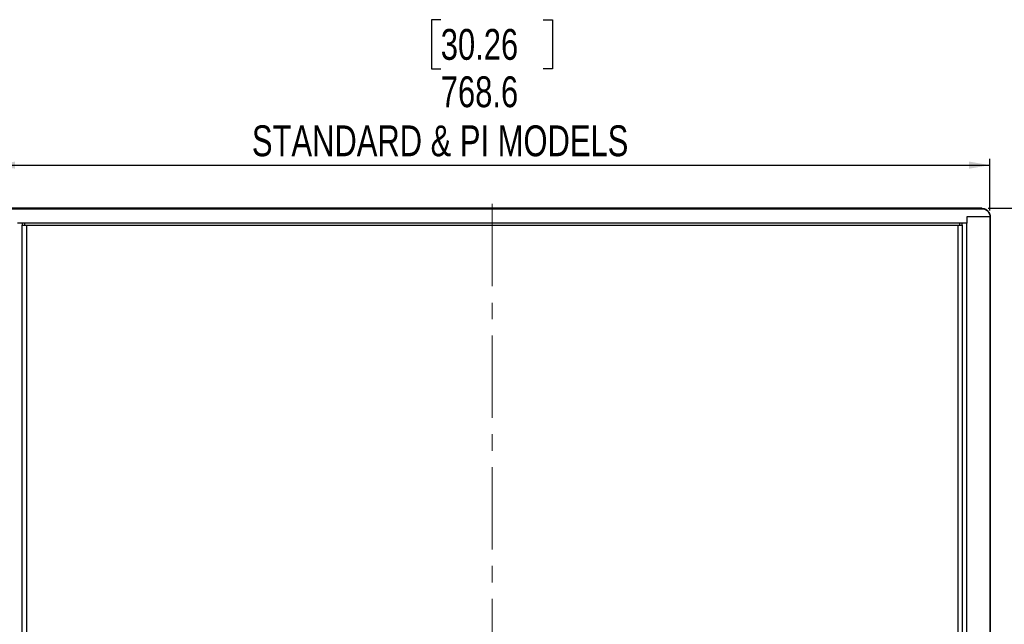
# Model space of a CAD drawing. Header units: millimetres. Extents: x 0 to 4205, y 0 to 2970.
# Tile 8 of 30: x 603 to 1363, y 1053 to 1520. Entities that reach past the tile are written whole.
import ezdxf

# ---------------------------------------------------------------- set-up
doc = ezdxf.new("R2010")
doc.units = ezdxf.units.MM
doc.header["$LTSCALE"] = 5
doc.linetypes.add('CENTERX2', pattern=[20.32, 12.7, -2.54, 2.54, -2.54])
doc.layers.add('SLD-0', color=7, linetype='Continuous')
doc.styles.add('SLDTEXTSTYLE0', font='TXT', dxfattribs={"width": 0.75})
doc.dimstyles.new('SLDDIMSTYLE0', dxfattribs={"dimtxt": 23.8125, "dimasz": 16, "dimexe": 0, "dimexo": 0.0625, "dimgap": 5.953125, "dimtad": 0, "dimtih": 1, "dimtoh": 1, "dimdec": 1, "dimrnd": 1e-09, "dimzin": 12, "dimdsep": 46, "dimtxsty": 'SLDTEXTSTYLE0', "dimsah": 1, "dimcen": 0.09, "dimadec": 0, "dimazin": 3, "dimtfac": 1, "dimtdec": 1, "dimtofl": 0, "dimtmove": 0, "dimatfit": 3, "dimfxl": 1, "dimfrac": 2, "dimtolj": 1, "dimtzin": 12, "dimarcsym": 0})

# ---------------------------------------------------------------- blocks, each defined once
blk = doc.blocks.new('_D')
at = {"layer": 'SLD-0', "color": 7, "transparency": 16777216}
for p, q in [((1350.66, 1374.12), (1497.36, 1374.12)), ((1492.36, 1374.12), (1492.36, 1085.01)), ((1452.78, 1080.18), (1445.54, 1080.18)), ((1445.54, 1080.18), (1445.54, 1042.34)), ((1531.94, 1080.18), (1539.18, 1080.18)), ((1539.18, 1080.18), (1539.18, 1042.34)), ((1445.54, 1042.34), (1452.78, 1042.34)), ((1539.18, 1042.34), (1531.94, 1042.34)), ((1492.36, 604.96), (1492.36, 930.09)), ((1350.66, 604.96), (1497.36, 604.96))]:
    blk.add_line(p, q, dxfattribs=at)
for points in [[(1492.36, 1374.12), (1489.61, 1358.12), (1495.11, 1358.12)], [(1492.36, 604.96), (1495.11, 620.96), (1489.61, 620.96)]]:
    blk.add_solid(points, dxfattribs=at)
at = {"layer": 'SLD-0', "color": 7, "transparency": 16777216, "char_height": 23.812, "attachment_point": 1, "style": 'SLDTEXTSTYLE0'}
for s, insert in [('30.28', (1452.78, 1073.04)), ('769.2', (1452.78, 1036.46)), ('OUTDOOR', (1412.35, 998.62)), ('MODELS', (1428.37, 960.79))]:
    blk.add_mtext(s, dxfattribs=dict(at, insert=insert))
blk = doc.blocks.new('_D_3')
at = {"layer": 'SLD-0', "color": 7, "transparency": 16777216}
for p, q in [((928.01, 1519.67), (920.77, 1519.67)), ((920.77, 1519.67), (920.77, 1481.84)), ((1007.16, 1519.67), (1014.41, 1519.67)), ((1014.41, 1519.67), (1014.41, 1481.84)), ((920.77, 1481.84), (928.01, 1481.84)), ((1014.41, 1481.84), (1007.16, 1481.84)), ((583.37, 1372.47), (583.37, 1412.42)), ((583.37, 1407.42), (1351.99, 1407.42)), ((1351.99, 1372.47), (1351.99, 1412.42))]:
    blk.add_line(p, q, dxfattribs=at)
for points in [[(583.37, 1407.42), (599.37, 1404.67), (599.37, 1410.17)], [(1351.99, 1407.42), (1335.99, 1410.17), (1335.99, 1404.67)]]:
    blk.add_solid(points, dxfattribs=at)
at = {"layer": 'SLD-0', "color": 7, "transparency": 16777216, "attachment_point": 1, "style": 'SLDTEXTSTYLE0'}
for s, insert, char_height in [('30.26', (928.01, 1512.53), 23.812), ('768.6', (928.01, 1475.96), 23.812), ('STANDARD & PI MODELS', (782.22, 1438.12), 23.8125)]:
    blk.add_mtext(s, dxfattribs=dict(at, insert=insert, char_height=char_height))

msp = doc.modelspace()

# ---------------------------------------------------------------- linework, layer by layer
at = {"color": 7, "linetype": 'Continuous', "lineweight": 25}
for p, q in [((589.702569, 1373.815543), (1345.66357, 1373.815543)), ((1334.192865, 1362.766541), (601.173275, 1362.766541)), ((604.435139, 1361.194289), (604.435139, 617.8836)), ((604.435139, 1361.194289), (608.051055, 1361.194289)), ((604.829155, 1362.766541), (604.829155, 1361.194289)), ((606.711917, 1362.766541), (606.711917, 1361.194289)), ((608.051055, 1361.194289), (608.051055, 617.8836)), ((608.051055, 1361.194289), (1327.315085, 1361.194289)), ((1327.315085, 1361.194289), (1327.315085, 617.8836)), ((1327.315085, 1361.194289), (1330.931001, 1361.194289)), ((1328.654223, 1362.766541), (1328.654223, 1361.194289)), ((1330.536984, 1361.194289), (1330.536984, 1362.766541)), ((1330.931001, 617.8836), (1330.931001, 1361.194289)), ((1333.985977, 1362.766541), (1333.985977, 616.311348)), ((1351.999186, 1367.465533), (1334.192865, 1367.465533)), ((1334.192865, 1367.465533), (1334.192865, 1362.766541)), ((1351.994597, 1367.465533), (1351.994597, 611.612356))]:
    msp.add_line(p, q, dxfattribs=at)
msp.add_open_spline([(1345.66357, 1373.815543), (1346.37738, 1373.745078), (1347.805044, 1373.604144), (1349.707079, 1372.504681), (1351.139632, 1370.887328), (1351.892998, 1369.102804), (1351.96919, 1367.928032), (1351.999186, 1367.465533)], degree=3, knots=[0, 0, 0, 0, 0.2154400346, 0.4308932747, 0.6460592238, 0.8606560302, 1, 1, 1, 1], dxfattribs=at)
at = {"layer": 'SLD-0', "color": 7, "linetype": 'CENTERX2', "lineweight": 18}
msp.add_line((967.68307, 1377.465545), (967.68307, 601.612345), dxfattribs=at)
at = {"layer": 'SLD-0', "color": 7}
for p, q in [((1345.663563, 1374.115545), (589.702577, 1374.115545)), ((1352.294588, 1367.465545), (1352.294588, 611.612345))]:
    msp.add_line(p, q, dxfattribs=at)
msp.add_open_spline([(1345.663563, 1374.115545), (1346.100967, 1374.115545), (1346.531528, 1374.072591), (1347.166455, 1373.946383), (1347.376251, 1373.893968), (1347.792729, 1373.767759), (1347.999615, 1373.693709), (1348.601449, 1373.444225), (1348.982059, 1373.240724), (1349.703659, 1372.758934), (1350.045002, 1372.478731), (1350.657261, 1371.866346), (1350.93216, 1371.532104), (1351.296599, 1370.98734), (1351.409797, 1370.79854), (1351.615033, 1370.414689), (1351.707766, 1370.218659), (1351.956705, 1369.618573), (1352.084403, 1369.200284), (1352.256083, 1368.340308), (1352.2992, 1367.905022), (1352.2992, 1367.465545)], degree=3, knots=[0, 0, 0, 0, 0.125, 0.125, 0.1875, 0.1875, 0.25, 0.25, 0.375, 0.375, 0.5, 0.5, 0.625, 0.625, 0.6875, 0.6875, 0.75, 0.75, 0.875, 0.875, 1, 1, 1, 1], dxfattribs=at)

# ---------------------------------------------------------------- dimensions: what is measured, and where the dimension line sits
dim = msp.add_linear_dim(base=(1351.994588, 1465.964039), p1=(583.371552, 1367.465545), p2=(1351.994588, 1367.465545), text='<>\\PSTANDARD & PI MODELS', dimstyle='SLDDIMSTYLE0', dxfattribs=at)
dim.commit()
dim.dimension.update_dxf_attribs({"geometry": '_D_3', "text_midpoint": (967.586677, 1465.964039), "dimtype": 160})
dim = msp.add_linear_dim(base=(1492.359579, 1374.115545), p1=(1345.663563, 604.962345), p2=(1345.663563, 1374.115545), angle=90, text='<>\\POUTDOOR\\PMODELS', dimstyle='SLDDIMSTYLE0', dxfattribs=at)
dim.commit()
dim.dimension.update_dxf_attribs({"geometry": '_D', "text_midpoint": (1492.359579, 1007.548283), "dimtype": 160})

doc.saveas('drawing.dxf')
